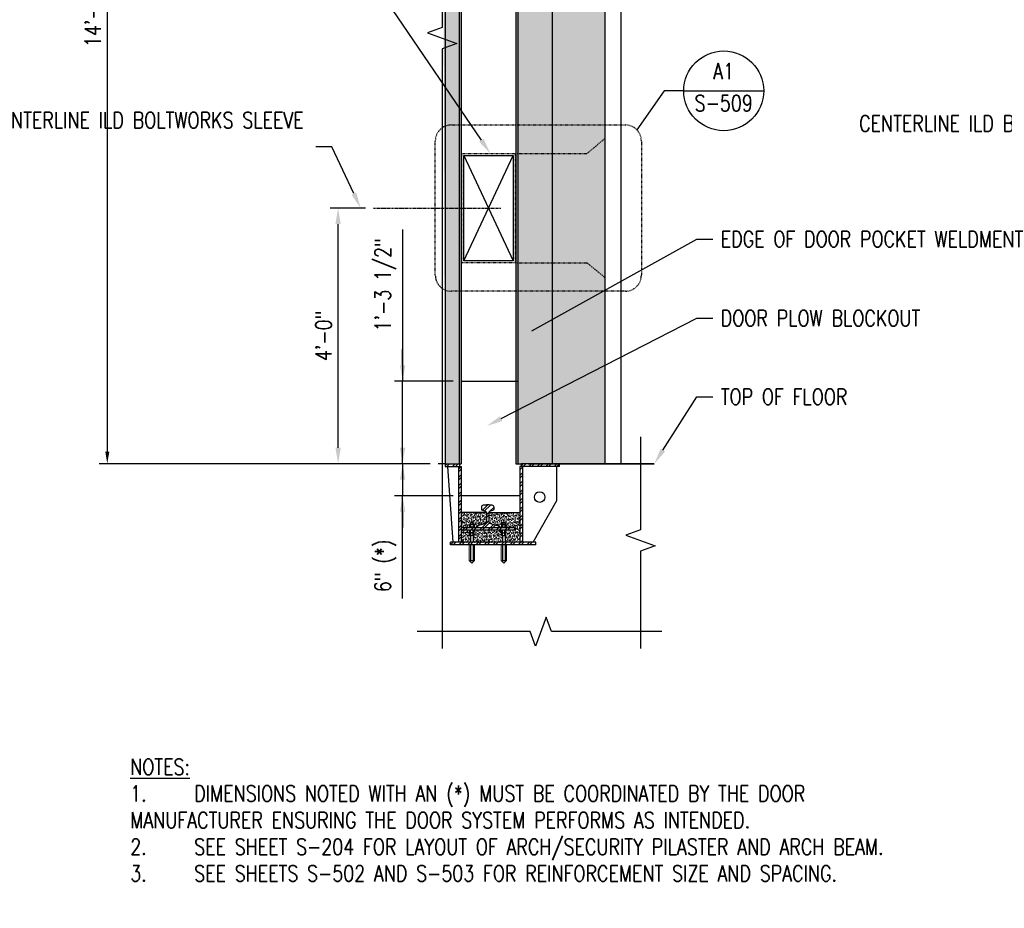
# Model space of a CAD drawing. Header units: inches. Extents: x -313 to 2687, y -193 to 798.
# Tile 24 of 28: x 1366 to 1551, y 228 to 395. Entities that reach past the tile are written whole.
import ezdxf
from ezdxf import colors
from ezdxf.entities.mleader import LeaderData, LeaderLine
from ezdxf.enums import TextEntityAlignment as Align
from ezdxf.math import Vec2, Vec3

# ---------------------------------------------------------------- set-up
doc = ezdxf.new("R2010")
doc.units = ezdxf.units.IN
doc.header["$LTSCALE"] = 0.5
doc.header["$MEASUREMENT"] = 0
for name, pattern in [('CENTER2', [1.125, 0.75, -0.125, 0.125, -0.125]), ('DASHED2', [0.375, 0.25, -0.125]), ('HIDDEN2', [0.1875, 0.125, -0.0625])]:
    doc.linetypes.add(name, pattern=pattern)
doc.layers.get('DEFPOINTS').update_dxf_attribs({"color": 140})
for name, color, linetype in [('G-ANNO-SYMB', 2, 'Continuous'), ('S-ANNO-DIMS', 1, 'Continuous'), ('S-ANNO-TEXT', 2, 'Continuous'), ('S-DETL-CNTR', 1, 'CENTER2'), ('S-DETL-HIDD', 1, 'HIDDEN2'), ('S-DETL-MEDM', 3, 'Continuous'), ('S-DETL-PATT', 1, 'Continuous'), ('S-DETL-XHVY', 5, 'Continuous'), ('S-DETL-XLIT', 1, 'Continuous')]:
    doc.layers.add(name, color=color, linetype=linetype)
doc.layers.add('S-BEAM-HTCH-HEDR', color=253, linetype='Continuous', transparency=0.5)
doc.styles.add('Annotative', font='romans.shx', dxfattribs={"width": 0.8, "height": 0.125})
doc.styles.add('RomanS', font='romans.shx', dxfattribs={"width": 0.8, "height": 0.09375})
doc.dimstyles.new('Annotative', dxfattribs={"dimtxt": 0.125, "dimasz": 0.09375, "dimexe": 0.0625, "dimexo": 0.0625, "dimgap": 0.039062, "dimtad": 1, "dimdec": 4, "dimzin": 3, "dimdsep": 46, "dimlunit": 4, "dimtxsty": 'Annotative', "dimcen": 0.09, "dimclrd": 1, "dimclre": 1, "dimclrt": 2, "dimadec": 0, "dimazin": 0, "dimtfac": 1, "dimtdec": 4, "dimtmove": 1, "dimatfit": 0, "dimfxl": 1, "dimfrac": 2, "dimtolj": 1, "dimtzin": 0, "dimlwd": 25, "dimlwe": 25, "dimarcsym": 0})
pattern_1 = [(45, (56.9893, 14.5593), (-0.7954951, 0.7954951), []), (45, (57.5196, 14.5593), (-0.7954951, 0.7954951), [])]

# ---------------------------------------------------------------- blocks, each defined once
blk = doc.blocks.new('*D37')
at = {"layer": 'DEFPOINTS', "color": 0, "transparency": 16777216}
for p in [(1425.73, 359.81), (1432.38, 359.81), (1444.54, 311.81)]:
    blk.add_point(p, dxfattribs=at)
at = {"layer": 'S-ANNO-DIMS', "color": 1, "lineweight": 25, "transparency": 16777216}
for p, q in [((1430.88, 359.81), (1424.23, 359.81)), ((1425.73, 314.81), (1425.73, 356.81)), ((1443.04, 311.81), (1424.23, 311.81))]:
    blk.add_line(p, q, dxfattribs=at)
at = {"layer": 'S-ANNO-DIMS', "color": 1, "transparency": 16777216}
for points in [[(1425.23, 356.81), (1426.23, 356.81), (1425.73, 359.81)], [(1425.23, 314.81), (1426.23, 314.81), (1425.73, 311.81)]]:
    blk.add_solid(points, dxfattribs=at)
at = {"layer": 'S-ANNO-DIMS', "color": 2, "transparency": 16777216, "insert": (1423.01, 335.81), "char_height": 3, "attachment_point": 5, "rotation": 90, "style": 'Annotative'}
blk.add_mtext('\\A1;4\'-0"', dxfattribs=at)
blk = doc.blocks.new('ELEVID')
blk.add_line((-0.3125, 0), (0.3125, 0))
blk.add_circle((0, 0), 0.3125)
at = {"style": 'RomanS', "width": 0.8}
for tag, p in [('DET_NO', (0, 0.0913)), ('REFSHT', (0, -0.0962))]:
    blk.add_attdef(tag, text='', height=0.125, dxfattribs=at).set_placement(p, align=Align.MIDDLE_CENTER)
blk = doc.blocks.new('*D38')
at = {"layer": 'DEFPOINTS', "color": 0, "transparency": 16777216}
for p in [(1437.84, 327.31), (1448.81, 327.31), (1444.54, 311.81)]:
    blk.add_point(p, dxfattribs=at)
at = {"layer": 'S-ANNO-DIMS', "color": 1, "lineweight": 25, "transparency": 16777216}
for p, q in [((1437.84, 355.77), (1437.84, 327.31)), ((1437.84, 330.31), (1437.84, 333.31)), ((1447.31, 327.31), (1436.34, 327.31)), ((1437.84, 311.81), (1437.84, 327.31)), ((1437.84, 311.81), (1437.84, 327.31)), ((1443.04, 311.81), (1436.34, 311.81)), ((1437.84, 308.81), (1437.84, 305.81))]:
    blk.add_line(p, q, dxfattribs=at)
at = {"layer": 'S-ANNO-DIMS', "color": 1, "transparency": 16777216}
for points in [[(1437.34, 330.31), (1438.34, 330.31), (1437.84, 327.31)], [(1437.34, 308.81), (1438.34, 308.81), (1437.84, 311.81)]]:
    blk.add_solid(points, dxfattribs=at)
at = {"layer": 'S-ANNO-DIMS', "color": 2, "transparency": 16777216, "insert": (1434.61, 345.4), "char_height": 3, "attachment_point": 5, "rotation": 90, "style": 'Annotative', "bg_fill": 3, "box_fill_scale": 1.25, "bg_fill_color": 256, "bg_fill_true_color": 13158600, "bg_fill_transparency": 0}
blk.add_mtext('\\A1;1\'-3 1/2"', dxfattribs=at)
blk = doc.blocks.new('*D39')
at = {"layer": 'DEFPOINTS', "color": 0, "transparency": 16777216}
for p in [(1444.54, 311.81), (1437.84, 305.8), (1448.81, 305.8)]:
    blk.add_point(p, dxfattribs=at)
at = {"layer": 'S-ANNO-DIMS', "color": 1, "lineweight": 25, "transparency": 16777216}
for p, q in [((1437.84, 314.81), (1437.84, 317.81)), ((1443.04, 311.81), (1436.34, 311.81)), ((1437.84, 311.81), (1437.84, 305.8)), ((1437.84, 311.81), (1437.84, 305.8)), ((1447.31, 305.8), (1436.34, 305.8)), ((1437.84, 286.49), (1437.84, 305.8)), ((1437.84, 302.8), (1437.84, 299.8))]:
    blk.add_line(p, q, dxfattribs=at)
at = {"layer": 'S-ANNO-DIMS', "color": 1, "transparency": 16777216}
for points in [[(1437.34, 314.81), (1438.34, 314.81), (1437.84, 311.81)], [(1437.34, 302.8), (1438.34, 302.8), (1437.84, 305.8)]]:
    blk.add_solid(points, dxfattribs=at)
at = {"layer": 'S-ANNO-DIMS', "color": 2, "transparency": 16777216, "insert": (1434.61, 292.62), "char_height": 3, "attachment_point": 5, "rotation": 90, "style": 'Annotative'}
blk.add_mtext('\\A1;6" (*)', dxfattribs=at)
blk = doc.blocks.new('*D40')
at = {"layer": 'DEFPOINTS', "color": 0, "transparency": 16777216}
for p in [(1445.81, 479.81), (1382.41, 311.81), (1444.54, 311.81)]:
    blk.add_point(p, dxfattribs=at)
at = {"layer": 'S-ANNO-DIMS', "color": 1, "lineweight": 25, "transparency": 16777216}
for p, q in [((1444.31, 479.81), (1380.91, 479.81)), ((1382.41, 477.56), (1382.41, 314.06)), ((1443.04, 311.81), (1380.91, 311.81))]:
    blk.add_line(p, q, dxfattribs=at)
at = {"layer": 'S-ANNO-DIMS', "color": 1, "transparency": 16777216}
for points in [[(1382.04, 477.56), (1382.79, 477.56), (1382.41, 479.81)], [(1382.04, 314.06), (1382.79, 314.06), (1382.41, 311.81)]]:
    blk.add_solid(points, dxfattribs=at)
at = {"layer": 'S-ANNO-DIMS', "color": 2, "transparency": 16777216, "insert": (1379.69, 395.81), "char_height": 3, "attachment_point": 5, "rotation": 90, "style": 'Annotative'}
blk.add_mtext('\\A1;14\'-0"', dxfattribs=at)

msp = doc.modelspace()

# ---------------------------------------------------------------- hatches: boundary and pattern name
at = {"layer": 'S-BEAM-HTCH-HEDR', "transparency": 33554623}
h = msp.add_hatch(color=256, dxfattribs=at)
h.dxf.hatch_style = 1
h.paths.add_polyline_path([(1475.81327, 479.80519), (1445.27954, 479.80519), (1445.81327, 311.80519), (1448.81327, 311.80519), (1448.81327, 463.80519), (1459.06327, 463.80519), (1459.06327, 311.80519), (1475.81327, 311.80519)])
at = {"layer": 'S-DETL-PATT'}
h = msp.add_hatch(dxfattribs=at)
h.set_pattern_fill('ANSI32', color=8, scale=3)
h.set_pattern_definition([(45, (56.4893, 15.1876), (-0.7954951, 0.7954951), []), (45, (57.0196, 15.1876), (-0.7954951, 0.7954951), [])])
h.paths.add_polyline_path([(1460.06327, 311.80519), (1467.31327, 311.80519), (1467.31327, 311.30519), (1460.06327, 311.30519)])
h.paths.add_polyline_path([(1459.81327, 311.30519), (1460.31327, 311.30519), (1460.31327, 310.55097), (1459.81327, 310.55097)])
h.paths.add_polyline_path([(1459.81327, 310.55097), (1460.31327, 310.55097), (1460.31327, 302.33228), (1459.81327, 302.43842)])
h.paths.add_polyline_path([(1459.81327, 302.43842), (1460.31327, 302.33228), (1460.31327, 297.08469), (1459.81327, 297.08469)])
h.paths.add_polyline_path([(1446.81327, 297.08469), (1462.81327, 297.08469), (1462.81327, 296.58469), (1446.81327, 296.58469)])
h.paths.add_polyline_path([(1462.81327, 297.08469), (1462.81327, 297.71298), (1462.81327, 297.21298), (1462.81327, 296.58469)])
h.paths.add_polyline_path([(1448.31327, 300.10821), (1448.81327, 300.18063), (1448.81327, 297.08469), (1448.31327, 297.08469)])
h.paths.add_polyline_path([(1448.31327, 305.57217), (1448.81327, 305.6825), (1448.81327, 300.18063), (1448.31327, 300.10821)])
h.paths.add_polyline_path([(1448.31327, 311.30519), (1448.81327, 311.30519), (1448.81327, 305.6825), (1448.31327, 305.57217)])
h.paths.add_polyline_path([(1445.81327, 311.80519), (1448.56327, 311.80519), (1448.56127, 311.30519), (1445.81327, 311.30519)])
h = msp.add_hatch(dxfattribs=at)
h.set_pattern_fill('ANSI32', color=8, scale=3)
h.set_pattern_definition(pattern_1)
h.paths.add_polyline_path([(1452.67539, 303.16645), (1453.40448, 302.88076, -0.308606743), (1453.56327, 302.64799), (1453.56327, 300.97749, -0.332706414), (1453.20435, 300.4978), (1451.73313, 300.06509, 0.332706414), (1451.68827, 300.00513), (1451.68827, 299.8644, 0.414213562), (1451.75077, 299.8019), (1455.87577, 299.8019, 0.414213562), (1455.93827, 299.8644), (1455.93827, 300.00513, 0.332706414), (1455.89341, 300.06509), (1454.42219, 300.4978, -0.332706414), (1454.06327, 300.97749), (1454.06327, 302.64799, -0.308606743), (1454.22206, 302.88076), (1454.95115, 303.16645, 0.35466541), (1455.00077, 303.22761), (1455.00077, 303.64213, 0.391902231), (1454.65453, 304.01603), (1454.30315, 304.04306, 0.01919533), (1454.07306, 304.0519), (1453.55348, 304.0519, 0.01919533), (1453.3234, 304.04306), (1452.97201, 304.01603, 0.391902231), (1452.62577, 303.64213), (1452.62577, 303.22761, 0.35466541)])
h = msp.add_hatch(dxfattribs=at)
h.set_pattern_fill('AR-SAND', color=8, scale=0.25)
h.set_pattern_definition([(37.5, (56.4893, 14.55934), (-0.01574834, 0.48170594), [0, -0.38, 0, -0.425, 0, -0.40625]), (7.5, (56.4893, 14.55934), (0.44244418, 0.70553652), [0, -0.205, 0, -0.3425, 0, -0.13125]), (327.5, (56.1818, 14.55934), (0.77853547, 0.00141476), [0, -0.125, 0, -0.45, 0, -0.5875]), (317.5, (56.1818, 14.55934), (0.75153165, 0.2194189), [0, -0.0625, 0, -0.295, 0, -0.3375])])
h.paths.add_polyline_path([(1454.06327, 302.64799), (1459.81327, 302.64799), (1459.81327, 297.08469), (1457.06327, 297.08469), (1457.06327, 298.30297), (1457.14452, 298.30297, 0.262475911), (1457.23827, 298.35582), (1457.23827, 298.75011, 0.236175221), (1457.15535, 298.80243), (1457.14452, 298.80243, 0.262475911), (1457.23827, 298.85529), (1457.23827, 299.24958, 0.236175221), (1457.15535, 299.3019), (1458.81327, 299.3019), (1458.81327, 299.8019), (1457.31327, 299.8019), (1457.31327, 299.8644), (1457.14452, 299.8644, 0.262475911), (1457.23827, 299.91725), (1457.23827, 300.31154, 0.262475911), (1457.14452, 300.3644), (1457.06327, 300.3644), (1457.06327, 300.67326, -0.214588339), (1456.97834, 300.76032, 0.314969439), (1456.91963, 300.80138), (1456.70691, 300.80138, 0.314969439), (1456.6482, 300.76032, -0.214588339), (1456.56327, 300.67326), (1456.56327, 300.3644), (1456.48202, 300.3644, 0.262475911), (1456.38827, 300.31154), (1456.38827, 299.91725, 0.262475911), (1456.48202, 299.8644), (1456.31327, 299.8644), (1456.31327, 299.8019), (1455.87577, 299.8019, 0.414213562), (1455.93827, 299.8644), (1455.93827, 300.00513, 0.332706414), (1455.89341, 300.06509), (1454.42219, 300.4978, -0.332706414), (1454.06327, 300.97749)])
h.paths.add_polyline_path([(1451.06327, 298.30297), (1451.14452, 298.30297, 0.262475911), (1451.23827, 298.35582), (1451.23827, 298.75011, 0.236175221), (1451.15535, 298.80243), (1451.14452, 298.80243, 0.262475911), (1451.23827, 298.85529), (1451.23827, 299.24958, 0.236175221), (1451.15535, 299.3019), (1456.49285, 299.3019, 0.289120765), (1456.38827, 299.24958), (1456.38827, 298.85529, 0.243848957), (1456.47435, 298.8027, 0.243848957), (1456.38827, 298.75011), (1456.38827, 298.35582, 0.262475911), (1456.48202, 298.30297), (1456.56327, 298.30297), (1456.56327, 297.08469), (1451.06327, 297.08469)])
h.paths.add_polyline_path([(1448.81327, 299.3019), (1450.49285, 299.3019, 0.289120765), (1450.38827, 299.24958), (1450.38827, 298.85529, 0.243848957), (1450.47435, 298.8027, 0.243848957), (1450.38827, 298.75011), (1450.38827, 298.35582, 0.262475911), (1450.48202, 298.30297), (1450.56327, 298.30297), (1450.56327, 297.08469), (1448.81327, 297.08469)])
h.paths.add_polyline_path([(1448.81327, 302.64799), (1453.56327, 302.64799), (1453.56327, 300.97749, -0.332706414), (1453.20435, 300.4978), (1451.73313, 300.06509, 0.332706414), (1451.68827, 300.00513), (1451.68827, 299.8644, 0.414213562), (1451.75077, 299.8019), (1451.31327, 299.8019), (1451.31327, 299.8644), (1451.14452, 299.8644, 0.262475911), (1451.23827, 299.91725), (1451.23827, 300.31154, 0.262475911), (1451.14452, 300.3644), (1451.06327, 300.3644), (1451.06327, 300.67326, -0.214588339), (1450.97834, 300.76032, 0.314969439), (1450.91963, 300.80138), (1450.70691, 300.80138, 0.314969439), (1450.6482, 300.76032, -0.214588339), (1450.56327, 300.67326), (1450.56327, 300.3644), (1450.48202, 300.3644, 0.262475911), (1450.38827, 300.31154), (1450.38827, 299.91725, 0.262475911), (1450.48202, 299.8644), (1450.31327, 299.8644), (1450.31327, 299.8019), (1448.81327, 299.8019)])
h = msp.add_hatch(dxfattribs=at)
h.set_pattern_fill('ANSI32', color=8, scale=3)
h.set_pattern_definition(pattern_1)
h.paths.add_polyline_path([(1458.81327, 299.3019), (1448.81327, 299.3019), (1448.81327, 299.8019), (1458.81327, 299.8019)])

# ---------------------------------------------------------------- linework, layer by layer
at = {"layer": 'G-ANNO-SYMB'}
msp.add_lwpolyline([(1490.64925, 381.82879), (1486.92931, 381.82879), (1481.79411, 374.5142)], dxfattribs=at)
at = {"layer": 'G-ANNO-SYMB', "linetype": 'DASHED2', "ltscale": 0.75}
msp.add_lwpolyline([(1443.97632, 347.2267), (1443.97632, 372.38367, -0.414213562), (1446.9443, 375.41536), (1479.68224, 375.41536, -0.414213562), (1482.65022, 372.38367), (1482.65022, 347.2267, -0.414213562), (1479.68224, 344.19501), (1446.9443, 344.19501, -0.414213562)], format="xyb", close=True, dxfattribs=at)
at = {"layer": 'S-ANNO-DIMS'}
for p, q in [((1449.31327, 369.68019), (1458.56327, 349.93019)), ((1449.31327, 349.93019), (1458.56327, 369.68019))]:
    msp.add_line(p, q, dxfattribs=at)
at = {"layer": 'S-DETL-CNTR'}
msp.add_line((1432.3829, 359.80519), (1456.29779, 359.80519), dxfattribs=at)
at = {"layer": 'S-DETL-HIDD'}
for p, q in [((1472.43827, 370.05519), (1475.81327, 372.86769)), ((1459.31327, 370.05519), (1472.43827, 370.05519)), ((1459.31327, 349.55519), (1472.43827, 349.55519)), ((1472.43827, 349.55519), (1475.81327, 346.74269))]:
    msp.add_line(p, q, dxfattribs=at)
msp.add_lwpolyline([(1448.93827, 370.05519), (1458.93827, 370.05519), (1458.93827, 349.55519), (1448.93827, 349.55519), (1448.93827, 370.05519)], dxfattribs=at)
at = {"layer": 'S-DETL-MEDM'}
for p, q in [((1445.81327, 479.80519), (1445.81327, 311.30519)), ((1475.81327, 479.80519), (1475.81327, 311.80519)), ((1478.81327, 465.80519), (1478.81327, 311.80519)), ((1448.43827, 463.80519), (1448.43827, 311.80519)), ((1448.81327, 463.80519), (1448.81327, 311.80519)), ((1459.06327, 463.80519), (1459.06327, 311.80519)), ((1459.43827, 463.80519), (1459.43827, 311.80519)), ((1465.93828, 463.80519), (1465.93828, 311.80519)), ((1449.31327, 369.68019), (1458.56327, 369.68019)), ((1449.31327, 349.93019), (1449.31327, 369.68019)), ((1458.56327, 369.68019), (1458.56327, 349.93019)), ((1458.56327, 349.93019), (1449.31327, 349.93019)), ((1448.81327, 327.30519), (1459.43827, 327.30519)), ((1445.81327, 311.80519), (1448.81327, 311.80519)), ((1445.81327, 311.30519), (1448.81327, 311.30519)), ((1447.31327, 297.08469), (1446.32238, 311.30519)), ((1448.31327, 311.30519), (1448.31327, 297.08469)), ((1448.56327, 311.30519), (1448.56327, 311.80519)), ((1448.81327, 311.30519), (1448.81327, 297.08469)), ((1459.06327, 311.80519), (1460.06327, 311.80519)), ((1459.81327, 311.30519), (1459.81327, 297.08469)), ((1467.31327, 311.30519), (1459.81327, 311.30519)), ((1460.06327, 311.80519), (1460.06327, 311.30519)), ((1485.07599, 311.80519), (1460.06327, 311.80519)), ((1460.31327, 311.30519), (1460.31327, 297.08469)), ((1466.81327, 304.87892), (1466.81327, 311.30519)), ((1467.31327, 311.30519), (1467.31327, 311.80519)), ((1459.81327, 305.8019), (1448.81327, 305.8019)), ((1462.31327, 297.08469), (1466.81327, 304.87892)), ((1453.56327, 302.64799), (1448.81327, 302.64799)), ((1454.06327, 302.64799), (1459.81327, 302.64799)), ((1450.31327, 299.8644), (1450.31327, 299.8019)), ((1451.31327, 299.8644), (1450.31327, 299.8644)), ((1450.38827, 300.31154), (1450.38827, 299.91725)), ((1451.14452, 300.3644), (1450.48202, 300.3644)), ((1451.06327, 300.67326), (1450.56327, 300.67326)), ((1450.56327, 300.3644), (1450.56327, 300.67326)), ((1450.57577, 300.31154), (1450.57577, 299.91725)), ((1450.91963, 300.80138), (1450.70691, 300.80138)), ((1451.05077, 300.31154), (1451.05077, 299.91725)), ((1451.06327, 300.3644), (1451.06327, 300.67326)), ((1451.23827, 300.31154), (1451.23827, 299.91725)), ((1451.31327, 299.8644), (1451.31327, 299.8019)), ((1456.31327, 299.8644), (1456.31327, 299.8019)), ((1456.31327, 299.8644), (1457.31327, 299.8644)), ((1456.38827, 300.31154), (1456.38827, 299.91725)), ((1456.48202, 300.3644), (1457.14452, 300.3644)), ((1456.56327, 300.67326), (1457.06327, 300.67326)), ((1456.56327, 300.3644), (1456.56327, 300.67326)), ((1456.57577, 300.31154), (1456.57577, 299.91725)), ((1456.70691, 300.80138), (1456.91963, 300.80138)), ((1457.05077, 300.31154), (1457.05077, 299.91725)), ((1457.06327, 300.3644), (1457.06327, 300.67326)), ((1457.23827, 300.31154), (1457.23827, 299.91725)), ((1457.31327, 299.8644), (1457.31327, 299.8019)), ((1450.38827, 298.85529), (1450.38827, 299.24958)), ((1450.38827, 298.35582), (1450.38827, 298.75011)), ((1451.14452, 298.80243), (1450.48202, 298.80243)), ((1451.14452, 298.30297), (1450.48202, 298.30297)), ((1450.56327, 298.30297), (1450.56327, 297.08469)), ((1450.57577, 298.85529), (1450.57577, 299.24958)), ((1450.57577, 298.35582), (1450.57577, 298.75011)), ((1451.05077, 298.85529), (1451.05077, 299.24958)), ((1451.05077, 298.35582), (1451.05077, 298.75011)), ((1451.06327, 298.30297), (1451.06327, 297.08469)), ((1451.23827, 298.85529), (1451.23827, 299.24958)), ((1451.23827, 298.35582), (1451.23827, 298.75011)), ((1456.38827, 298.85529), (1456.38827, 299.24958)), ((1456.38827, 298.35582), (1456.38827, 298.75011)), ((1456.48202, 298.80243), (1457.14452, 298.80243)), ((1456.48202, 298.30297), (1457.14452, 298.30297)), ((1456.56327, 298.30297), (1456.56327, 297.08469)), ((1456.57577, 298.85529), (1456.57577, 299.24958)), ((1456.57577, 298.35582), (1456.57577, 298.75011)), ((1457.05077, 298.85529), (1457.05077, 299.24958)), ((1457.05077, 298.35582), (1457.05077, 298.75011)), ((1457.06327, 298.30297), (1457.06327, 297.08469)), ((1457.23827, 298.85529), (1457.23827, 299.24958)), ((1457.23827, 298.35582), (1457.23827, 298.75011)), ((1462.81327, 297.08469), (1446.81327, 297.08469)), ((1446.81327, 296.58469), (1446.81327, 297.08469)), ((1462.81327, 296.58469), (1446.81327, 296.58469)), ((1450.56327, 296.58469), (1450.56327, 293.6315)), ((1451.06327, 296.58469), (1451.06327, 293.6315)), ((1456.56327, 296.58469), (1456.56327, 293.6315)), ((1457.06327, 296.58469), (1457.06327, 293.6315)), ((1462.81327, 296.58469), (1462.81327, 297.08469)), ((1450.56327, 293.6315), (1451.06327, 293.6315)), ((1456.56327, 293.6315), (1457.06327, 293.6315))]:
    msp.add_line(p, q, dxfattribs=at)
for points in [[(1482.51154, 316.82169), (1482.51154, 299.36394), (1479.76406, 298.36394), (1485.25902, 296.36394), (1482.51154, 295.36394), (1482.51154, 277.1304)], [(1448.81327, 299.8019), (1458.81327, 299.8019), (1458.81327, 299.3019), (1448.81327, 299.3019)], [(1486.47336, 280.26959), (1465.77037, 280.26959), (1464.77037, 283.01706), (1462.77037, 277.52211), (1461.77037, 280.26959), (1440.56999, 280.26959)]]:
    msp.add_lwpolyline(points, dxfattribs=at)
msp.add_lwpolyline([(1455.87577, 299.8019, 0.414213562), (1455.93827, 299.8644), (1455.93827, 300.00513, 0.332706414), (1455.89341, 300.06509), (1454.42219, 300.4978, -0.332706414), (1454.06327, 300.97749), (1454.06327, 302.64799, -0.308606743), (1454.22206, 302.88076), (1454.95115, 303.16645, 0.35466541), (1455.00077, 303.22761), (1455.00077, 303.64213, 0.391902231), (1454.65453, 304.01603), (1454.30315, 304.04306, 0.01919533), (1454.07306, 304.0519), (1453.55348, 304.0519, 0.01919533), (1453.3234, 304.04306), (1452.97201, 304.01603, 0.391902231), (1452.62577, 303.64213), (1452.62577, 303.22761, 0.35466541), (1452.67539, 303.16645), (1453.40448, 302.88076, -0.308606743), (1453.56327, 302.64799), (1453.56327, 300.97749, -0.332706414), (1453.20435, 300.4978), (1451.73313, 300.06509, 0.332706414), (1451.68827, 300.00513), (1451.68827, 299.8644, 0.414213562), (1451.75077, 299.8019)], format="xyb", dxfattribs=at)
msp.add_circle((1463.56327, 305.5369), 1, dxfattribs=at)
for centre, radius, start, end in [((1450.48202, 300.25483), 0.10957, 31.1719493, 148.8280507), ((1450.48202, 299.97397), 0.10957, 211.1719493, 328.8280507), ((1450.50898, 300.81119), 0.14822, 291.4860016, 339.9313373), ((1450.81327, 299.79864), 0.56522, 65.1535529, 114.8464471), ((1450.81327, 300.43016), 0.56522, 245.1535529, 294.8464471), ((1450.70691, 300.73888), 0.0625, 90, 159.9313373), ((1450.91963, 300.73888), 0.0625, 20.0686627, 90), ((1451.11756, 300.81119), 0.14822, 200.0686627, 248.5139984), ((1451.14452, 300.25483), 0.10957, 31.1719493, 148.8280507), ((1451.14452, 299.97397), 0.10957, 211.1719493, 328.8280507), ((1456.48202, 300.25483), 0.10957, 31.1719493, 148.8280507), ((1456.48202, 299.97397), 0.10957, 211.1719493, 328.8280507), ((1456.50898, 300.81119), 0.14822, 291.4860016, 339.9313373), ((1456.81327, 299.79864), 0.56522, 65.1535529, 114.8464471), ((1456.81327, 300.43016), 0.56522, 245.1535529, 294.8464471), ((1456.70691, 300.73888), 0.0625, 90, 159.9313373), ((1456.91963, 300.73888), 0.0625, 20.0686627, 90), ((1457.11756, 300.81119), 0.14822, 200.0686627, 248.5139984), ((1457.14452, 300.25483), 0.10957, 31.1719493, 148.8280507), ((1457.14452, 299.97397), 0.10957, 211.1719493, 328.8280507), ((1450.48202, 299.19286), 0.10957, 31.1719493, 148.8280507), ((1450.48202, 298.912), 0.10957, 211.1719493, 328.8280507), ((1450.48202, 298.6934), 0.10957, 31.1719493, 148.8280507), ((1450.48202, 298.41254), 0.10957, 211.1719493, 328.8280507), ((1450.81327, 298.73667), 0.56522, 65.1535529, 114.8464471), ((1450.81327, 299.36819), 0.56522, 245.1535529, 294.8464471), ((1450.81327, 298.23721), 0.56522, 65.1535529, 114.8464471), ((1450.81327, 298.86873), 0.56522, 245.1535529, 294.8464471), ((1451.14452, 299.19286), 0.10957, 31.1719493, 148.8280507), ((1451.14452, 298.912), 0.10957, 211.1719493, 328.8280507), ((1451.14452, 298.6934), 0.10957, 31.1719493, 148.8280507), ((1451.14452, 298.41254), 0.10957, 211.1719493, 328.8280507), ((1456.48202, 299.19286), 0.10957, 31.1719493, 148.8280507), ((1456.48202, 298.912), 0.10957, 211.1719493, 328.8280507), ((1456.48202, 298.6934), 0.10957, 31.1719493, 148.8280507), ((1456.48202, 298.41254), 0.10957, 211.1719493, 328.8280507), ((1456.81327, 298.73667), 0.56522, 65.1535529, 114.8464471), ((1456.81327, 299.36819), 0.56522, 245.1535529, 294.8464471), ((1456.81327, 298.23721), 0.56522, 65.1535529, 114.8464471), ((1456.81327, 298.86873), 0.56522, 245.1535529, 294.8464471), ((1457.14452, 299.19286), 0.10957, 31.1719493, 148.8280507), ((1457.14452, 298.912), 0.10957, 211.1719493, 328.8280507), ((1457.14452, 298.6934), 0.10957, 31.1719493, 148.8280507), ((1457.14452, 298.41254), 0.10957, 211.1719493, 328.8280507)]:
    msp.add_arc(centre, radius, start, end, dxfattribs=at)
at = {"layer": 'S-DETL-XHVY'}
for p, q in [((1445.81327, 311.80519), (1444.54243, 311.80519)), ((1461.43356, 311.80519), (1485.07599, 311.80519))]:
    msp.add_line(p, q, dxfattribs=at)
at = {"layer": 'S-DETL-XLIT', "linetype": 'Continuous', "lineweight": 0}
for p, q in [((1450.31327, 296.58469), (1450.31327, 293.6315)), ((1451.31327, 296.58469), (1451.31327, 293.6315)), ((1456.31327, 296.58469), (1456.31327, 293.6315)), ((1457.31327, 296.58469), (1457.31327, 293.6315)), ((1450.81327, 293.1315), (1450.31327, 293.6315)), ((1450.81327, 293.1315), (1451.31327, 293.6315)), ((1456.81327, 293.1315), (1456.31327, 293.6315)), ((1456.81327, 293.1315), (1457.31327, 293.6315))]:
    msp.add_line(p, q, dxfattribs=at)

# ---------------------------------------------------------------- block references
at = {"layer": 'G-ANNO-SYMB'}
ref = msp.add_blockref('ELEVID', (1498.10859, 381.82879), dxfattribs=dict(at, xscale=24, yscale=24, zscale=24))
ref.add_attrib('DET_NO', 'A1', dxfattribs={"layer": '0', "color": 1, "height": 3, "style": 'Annotative', "width": 0.800781}).set_placement((1498.10859, 384.01931), align=Align.CENTER)
ref.add_attrib('REFSHT', 'S-509', dxfattribs={"layer": '0', "color": 1, "height": 3, "style": 'Annotative', "width": 0.800781}).set_placement((1498.10859, 379.52107), align=Align.MIDDLE)

# ---------------------------------------------------------------- texts
at = {"layer": 'S-ANNO-TEXT', "insert": (1386.72298, 256.36988), "char_height": 3, "width": 159.8073633, "attachment_point": 1, "style": 'Annotative'}
msp.add_mtext('\\A1;{\\LNOTES:\\P\\pxi-3,l3,t3;}1.^IDIMENSIONS NOTED WITH AN (*) MUST BE COORDINATED BY THE DOOR MANUFACTURER ENSURING THE DOOR SYSTEM PERFORMS AS INTENDED. \\P2.^ISEE SHEET S-204 FOR LAYOUT OF ARCH/SECURITY PILASTER AND ARCH BEAM. \\P3.^ISEE SHEETS S-502 AND S-503 FOR REINFORCEMENT SIZE AND SPACING. ', dxfattribs=at)

# ---------------------------------------------------------------- leaders
at = {"layer": 'S-ANNO-TEXT', "linetype": 'Continuous'}
ml = msp.add_multileader_mtext('Standard', dxfattribs=at)
ml.set_content('\\A1;CENTERLINE ILD BOLTWORKS SLEEVE', color=256, style='Annotative')
ml.set_leader_properties(color=1, linetype='ByLayer', lineweight=-1)
ml.build(insert=Vec2(0, 0))
ml.multileader.update_dxf_attribs({"text_right_attachment_type": 3, "dogleg_length": 0.125, "arrow_head_size": 3, "scale": 24})
ctx = ml.context
ctx.base_point, ctx.scale, ctx.char_height, ctx.arrow_head_size, ctx.landing_gap_size, ctx.plane_origin = Vec3(1381.48486, 376.32141), 24, 3, 3, 2.25, Vec3(201.03282, -907.95051)
ctx.right_attachment, ctx.text_align_type = 3, 2
notes = []
notes.append((ctx, [(1, (1, 1, 0), (1424.52772, 371.32141), (-1, 0), 3, [(0, [(1429.97447, 359.80519)], 0, [])])]))
ctx.mtext.insert, ctx.mtext.width, ctx.mtext.defined_height, ctx.mtext.alignment = Vec3(1419.27772, 377.82141), 35.8554549, 23.95696, 3
ctx.mtext.has_bg_fill, ctx.mtext.bg_color, ctx.mtext.bg_scale_factor, ctx.mtext.bg_transparency, ctx.mtext.use_window_bg_color = 1, -1027028792, 1.5, 0, 1
ml = msp.add_multileader_mtext('Standard', dxfattribs=at)
ml.set_content('\\A1;EDGE OF DOOR POCKET WELDMENT', color=2, style='Annotative')
ml.set_leader_properties(color=1, linetype='ByLayer', lineweight=-1)
ml.build(insert=Vec2(0, 0))
ml.multileader.update_dxf_attribs({"text_right_attachment_type": 3, "dogleg_length": 0.125, "arrow_head_size": 3, "scale": 24})
ctx = ml.context
ctx.base_point, ctx.scale, ctx.char_height, ctx.arrow_head_size, ctx.landing_gap_size, ctx.plane_origin = Vec3(1496.05699, 353.98522), 24, 3, 3, 1.5, Vec3(315.5655, -936.68569)
ctx.right_attachment = 3
notes.append((ctx, [(0, (1, 1, 0), (1493.05699, 353.98522), (1, 0), 3, [(0, [(1459.43827, 335.32868)], 0, [])])]))
ctx.mtext.insert, ctx.mtext.width, ctx.mtext.defined_height = Vec3(1497.55699, 355.48522), 41.121114, 7.98565
ml = msp.add_multileader_mtext('Standard', dxfattribs=at)
ml.set_content('\\A1;ILD BOLTWORKS BLOCKOUT', color=2, style='Annotative')
ml.set_leader_properties(color=1, linetype='ByLayer', lineweight=-1)
ml.build(insert=Vec2(0, 0))
ml.multileader.update_dxf_attribs({"text_right_attachment_type": 3, "dogleg_length": 0.125, "arrow_head_size": 3, "scale": 24})
ctx = ml.context
ctx.base_point, ctx.scale, ctx.char_height, ctx.arrow_head_size, ctx.landing_gap_size, ctx.plane_origin = Vec3(1210.71145, 348.61568), 24, 3, 3, 1.5, Vec3(-115.08777, -877.10851)
ctx.right_attachment = 3
notes.append((ctx, [(0, (1, 1, 0), (1207.71145, 348.61568), (1, 0), 3, [(0, [(1136.41004, 347.97536)], 0, [])])]))
ctx.mtext.insert, ctx.mtext.width, ctx.mtext.defined_height = Vec3(1212.21145, 350.11568), 30.8268686, 7.98565
ml = msp.add_multileader_mtext('Standard', dxfattribs=at)
ml.set_content('\\A1;DOOR PLOW BLOCKOUT', color=2, style='Annotative')
ml.set_leader_properties(color=1, linetype='ByLayer', lineweight=-1)
ml.build(insert=Vec2(0, 0))
ml.multileader.update_dxf_attribs({"text_right_attachment_type": 3, "dogleg_length": 0.125, "arrow_head_size": 3, "scale": 24})
ctx = ml.context
ctx.base_point, ctx.scale, ctx.char_height, ctx.arrow_head_size, ctx.landing_gap_size, ctx.plane_origin = Vec3(1496.05699, 339.13078), 24, 3, 3, 1.5, Vec3(296.67217, -941.98717)
ctx.right_attachment = 3
notes.append((ctx, [(0, (1, 1, 0), (1493.05699, 339.13078), (1, 0), 3, [(0, [(1453.65964, 318.89425)], 0, [])])]))
ctx.mtext.insert, ctx.mtext.width, ctx.mtext.defined_height = Vec3(1497.55699, 340.63078), 32.7995656, 7.98565
ml = msp.add_multileader_mtext('Standard', dxfattribs=at)
ml.set_content('\\A1;BLOCKOUT BEYOND FOR DOOR PLOW', color=2, style='Annotative')
ml.set_leader_properties(color=1, linetype='ByLayer', lineweight=-1)
ml.build(insert=Vec2(0, 0))
ml.multileader.update_dxf_attribs({"text_right_attachment_type": 3, "dogleg_length": 0.125, "arrow_head_size": 3, "scale": 24})
ctx = ml.context
ctx.base_point, ctx.scale, ctx.char_height, ctx.arrow_head_size, ctx.landing_gap_size, ctx.plane_origin = Vec3(1210.71145, 336.03163), 24, 3, 3, 1.5, Vec3(-213.4386, -950.73463)
ctx.right_attachment = 3
notes.append((ctx, [(0, (1, 1, 0), (1207.71145, 336.03163), (1, 0), 3, [(0, [(1121.91004, 315.8644)], 0, [])])]))
ctx.mtext.insert, ctx.mtext.width, ctx.mtext.defined_height = Vec3(1212.21145, 337.53163), 37.7871984, 7.98565
ml = msp.add_multileader_mtext('Standard', dxfattribs=at)
ml.set_content('\\A1;TOP OF FLOOR', color=2, style='Annotative')
ml.set_leader_properties(color=1, linetype='ByLayer', lineweight=-1)
ml.build(insert=Vec2(0, 0))
ml.multileader.update_dxf_attribs({"text_right_attachment_type": 3, "dogleg_length": 0.125, "arrow_head_size": 3, "scale": 24})
ctx = ml.context
ctx.base_point, ctx.scale, ctx.char_height, ctx.arrow_head_size, ctx.landing_gap_size, ctx.plane_origin = Vec3(1496.05699, 324.38025), 24, 3, 3, 1.5, Vec3(302.62881, -957.71225)
ctx.right_attachment = 3
notes.append((ctx, [(0, (1, 1, 0), (1493.05699, 324.38025), (1, 0), 3, [(0, [(1485.07599, 311.80519)], 0, [])])]))
ctx.mtext.insert, ctx.mtext.width, ctx.mtext.defined_height = Vec3(1497.55699, 325.88025), 41.6515014, 7.98565
ml = msp.add_multileader_mtext('Standard', dxfattribs=at)
ml.set_content('\\A1;BOTTOM OF TRENCH', color=2, style='Annotative')
ml.set_leader_properties(color=1, linetype='ByLayer', lineweight=-1)
ml.build(insert=Vec2(0, 0))
ml.multileader.update_dxf_attribs({"text_right_attachment_type": 3, "dogleg_length": 0.125, "arrow_head_size": 3, "scale": 24})
ctx = ml.context
ctx.base_point, ctx.scale, ctx.char_height, ctx.arrow_head_size, ctx.landing_gap_size, ctx.plane_origin = Vec3(1594.06918, 277.43097), 24, 3, 3, 1.5, Vec3(353.64594, -979.98598)
ctx.right_attachment, ctx.text_align_type = 3, 2
notes.append((ctx, [(1, (1, 1, 0), (1620.29775, 272.43097), (-1, 0), 3, [(0, [(1654.1894, 297.27548)], 0, [])])]))
ctx.mtext.insert, ctx.mtext.width, ctx.mtext.alignment = Vec3(1615.79775, 278.93097), 35.1279192, 3
for ctx, leaders in notes:
    for number, flags, end, landing, length, lines in leaders:
        leader = LeaderData()
        leader.index, (leader.has_last_leader_line, leader.has_dogleg_vector, leader.attachment_direction) = number, flags
        leader.last_leader_point, leader.dogleg_vector, leader.dogleg_length = Vec3(end), Vec3(landing), length
        for number, points, colour, breaks in lines:
            line = LeaderLine()
            line.index, line.vertices, line.color, line.breaks = number, Vec3.list(points), colors.encode_raw_color(colour), breaks
            leader.lines.append(line)
        ctx.leaders.append(leader)

# ---------------------------------------------------------------- next in the draw order: dimensions: what is measured, and where the dimension line sits
at = {"layer": 'S-ANNO-DIMS'}
dim = msp.add_linear_dim(base=(1425.73261, 359.80519), p1=(1444.54243, 311.80519), p2=(1432.3829, 359.80519), angle=90, dimstyle='Annotative', override={"dimasz": 0.125, "dimpost": '\\X'}, dxfattribs=at)
dim.commit()
dim.dimension.update_dxf_attribs({"geometry": '*D37', "text_midpoint": (1423.0094, 335.80519)})

# ---------------------------------------------------------------- next in the draw order: leaders
at = {"layer": 'S-ANNO-TEXT', "linetype": 'Continuous'}
ml = msp.add_multileader_mtext('Standard', dxfattribs=at)
ml.set_content('\\A1;ILD BOLTWORKS BLOCKOUT', color=2, style='Annotative')
ml.set_leader_properties(color=1, linetype='ByLayer', lineweight=-1)
ml.build(insert=Vec2(0, 0))
ml.multileader.update_dxf_attribs({"text_right_attachment_type": 3, "dogleg_length": 0.125, "arrow_head_size": 3, "scale": 24})
ctx = ml.context
ctx.base_point, ctx.scale, ctx.char_height, ctx.arrow_head_size, ctx.landing_gap_size, ctx.plane_origin = Vec3(1402.06253, 402.08477), 24, 3, 3, 1.5, Vec3(2642.89152, -886.01696)
ctx.right_attachment, ctx.text_align_type = 3, 2
notes = []
notes.append((ctx, [(0, (1, 1, 0), (1435.94825, 397.08477), (-1, 0), 3, [(0, [(1454.31327, 370.05519)], 0, [])])]))
ctx.mtext.insert, ctx.mtext.width, ctx.mtext.defined_height, ctx.mtext.alignment = Vec3(1431.44825, 403.58477), 31.4063531, 2.89093, 3
ml = msp.add_multileader_mtext('Standard', dxfattribs=at)
ml.set_content('\\A1;EDGE OF DOOR BEARING/SEALING SURFACE', color=2, style='Annotative')
ml.set_leader_properties(color=1, linetype='ByLayer', lineweight=-1)
ml.build(insert=Vec2(0, 0))
ml.multileader.update_dxf_attribs({"text_right_attachment_type": 3, "dogleg_length": 0.125, "arrow_head_size": 3, "scale": 24})
ctx = ml.context
ctx.base_point, ctx.scale, ctx.char_height, ctx.arrow_head_size, ctx.landing_gap_size, ctx.plane_origin = Vec3(1210.71145, 381.28277), 24, 3, 3, 1.5, Vec3(-115.08777, -844.44142)
ctx.right_attachment = 3
notes.append((ctx, [(0, (1, 1, 0), (1207.71145, 381.28277), (1, 0), 3, [(0, [(1175.16004, 378.98697)], 0, [])])]))
ctx.mtext.insert, ctx.mtext.width, ctx.mtext.defined_height = Vec3(1212.21145, 382.78277), 37.8392734, 7.98565
ml = msp.add_multileader_mtext('Standard', dxfattribs=at)
ml.set_content('\\A1;CENTERLINE ILD BOLTWORKS SLEEVE', color=2, style='Annotative')
ml.set_leader_properties(color=1, linetype='ByLayer', lineweight=-1)
ml.build(insert=Vec2(0, 0))
ml.multileader.update_dxf_attribs({"text_right_attachment_type": 3, "dogleg_length": 0.125, "arrow_head_size": 3, "scale": 24})
ctx = ml.context
ctx.base_point, ctx.scale, ctx.char_height, ctx.arrow_head_size, ctx.landing_gap_size, ctx.plane_origin = Vec3(1210.71145, 365.12436), 24, 3, 3, 1.5, Vec3(-115.08777, -860.59983)
ctx.right_attachment = 3
notes.append((ctx, [(0, (1, 1, 0), (1207.71145, 365.12436), (1, 0), 3, [(0, [(1143.88076, 359.1144)], 0, [])])]))
ctx.mtext.insert, ctx.mtext.width, ctx.mtext.defined_height = Vec3(1212.21145, 366.62436), 30.8268686, 7.98565
for ctx, leaders in notes:
    for number, flags, end, landing, length, lines in leaders:
        leader = LeaderData()
        leader.index, (leader.has_last_leader_line, leader.has_dogleg_vector, leader.attachment_direction) = number, flags
        leader.last_leader_point, leader.dogleg_vector, leader.dogleg_length = Vec3(end), Vec3(landing), length
        for number, points, colour, breaks in lines:
            line = LeaderLine()
            line.index, line.vertices, line.color, line.breaks = number, Vec3.list(points), colors.encode_raw_color(colour), breaks
            leader.lines.append(line)
        ctx.leaders.append(leader)

# ---------------------------------------------------------------- next in the draw order: dimensions: what is measured, and where the dimension line sits
at = {"layer": 'S-ANNO-DIMS'}
dim = msp.add_linear_dim(base=(1437.83761, 327.30519), p1=(1444.54243, 311.80519), p2=(1448.81327, 327.30519), angle=90, dimstyle='Annotative', override={"dimasz": 0.125, "dimpost": '\\X', "dimtfill": 1}, dxfattribs=at)
dim.commit()
dim.dimension.update_dxf_attribs({"geometry": '*D38', "text_midpoint": (1441.31722, 345.40086), "dimtype": 160})

# ---------------------------------------------------------------- next in the draw order: linework, layer by layer
at = {"layer": 'S-DETL-MEDM'}
msp.add_lwpolyline([(1445.27954, 485.11169), (1445.27954, 393.70337), (1442.53206, 392.70337), (1448.02701, 390.70337), (1445.27954, 389.70337), (1445.27954, 277.1304)], dxfattribs=at)

# ---------------------------------------------------------------- next in the draw order: dimensions: what is measured, and where the dimension line sits
at = {"layer": 'S-ANNO-DIMS'}
dim = msp.add_linear_dim(base=(1382.41351, 311.80519), p1=(1445.81327, 479.80519), p2=(1444.54243, 311.80519), angle=90, dimstyle='Annotative', override={"dimpost": '\\X'}, dxfattribs=at)
dim.commit()
dim.dimension.update_dxf_attribs({"geometry": '*D40', "text_midpoint": (1379.69029, 395.80519)})
dim = msp.add_linear_dim(base=(1437.83761, 305.8019), p1=(1444.54243, 311.80519), p2=(1448.81327, 305.8019), angle=90, text='<> (*)', dimstyle='Annotative', override={"dimasz": 0.125, "dimpost": '\\X'}, dxfattribs=at)
dim.commit()
dim.dimension.update_dxf_attribs({"geometry": '*D39', "text_midpoint": (1437.83761, 292.6229), "dimtype": 160})

# ---------------------------------------------------------------- next in the draw order: leaders
at = {"layer": 'S-ANNO-TEXT', "linetype": 'Continuous'}
ml = msp.add_multileader_mtext('Standard', dxfattribs=at)
ml.set_content('\\A1;DOOR CONTROL BOX', color=2, style='Annotative')
ml.set_leader_properties(color=1, linetype='ByLayer', lineweight=-1)
ml.build(insert=Vec2(0, 0))
ml.multileader.update_dxf_attribs({"text_right_attachment_type": 3, "dogleg_length": 0.125, "arrow_head_size": 3, "scale": 24})
ctx = ml.context
ctx.base_point, ctx.scale, ctx.char_height, ctx.arrow_head_size, ctx.landing_gap_size, ctx.plane_origin = Vec3(1595.20522, 393.4637), 24, 3, 3, 1.5, Vec3(395.85576, -892.85627)
ctx.right_attachment, ctx.text_align_type = 3, 2
notes = []
notes.append((ctx, [(1, (1, 1, 0), (1628.97665, 388.4637), (-1, 0), 3, [(0, [(1640.61032, 355.80519)], 0, [])])]))
ctx.mtext.insert, ctx.mtext.width, ctx.mtext.defined_height, ctx.mtext.alignment = Vec3(1624.47665, 394.9637), 34.7990616, 8.52464, 3
ml = msp.add_multileader_mtext('Standard', dxfattribs=at)
ml.set_content('\\A1;CENTERLINE ILD BOLTWORKS SLEEVE', color=2, style='Annotative')
ml.set_leader_properties(color=1, linetype='ByLayer', lineweight=-1)
ml.build(insert=Vec2(0, 0))
ml.multileader.update_dxf_attribs({"text_right_attachment_type": 3, "dogleg_length": 0.125, "arrow_head_size": 3, "scale": 24})
ctx = ml.context
ctx.base_point, ctx.scale, ctx.char_height, ctx.arrow_head_size, ctx.landing_gap_size, ctx.plane_origin = Vec3(1545.52197, 375.7037), 24, 3, 3, 1.5, Vec3(351.16687, -902.81013)
ctx.right_attachment, ctx.text_align_type = 3, 2
notes.append((ctx, [(1, (1, 1, 0), (1587.06483, 370.7037), (-1, 0), 3, [(1, [(1633.05422, 350.80519), (1600.31602, 377.80519)], 0, [])])]))
ctx.mtext.insert, ctx.mtext.width, ctx.mtext.defined_height, ctx.mtext.alignment = Vec3(1582.56483, 377.2037), 37.2639305, 7.98565, 3
for ctx, leaders in notes:
    for number, flags, end, landing, length, lines in leaders:
        leader = LeaderData()
        leader.index, (leader.has_last_leader_line, leader.has_dogleg_vector, leader.attachment_direction) = number, flags
        leader.last_leader_point, leader.dogleg_vector, leader.dogleg_length = Vec3(end), Vec3(landing), length
        for number, points, colour, breaks in lines:
            line = LeaderLine()
            line.index, line.vertices, line.color, line.breaks = number, Vec3.list(points), colors.encode_raw_color(colour), breaks
            leader.lines.append(line)
        ctx.leaders.append(leader)

doc.saveas('drawing.dxf')
